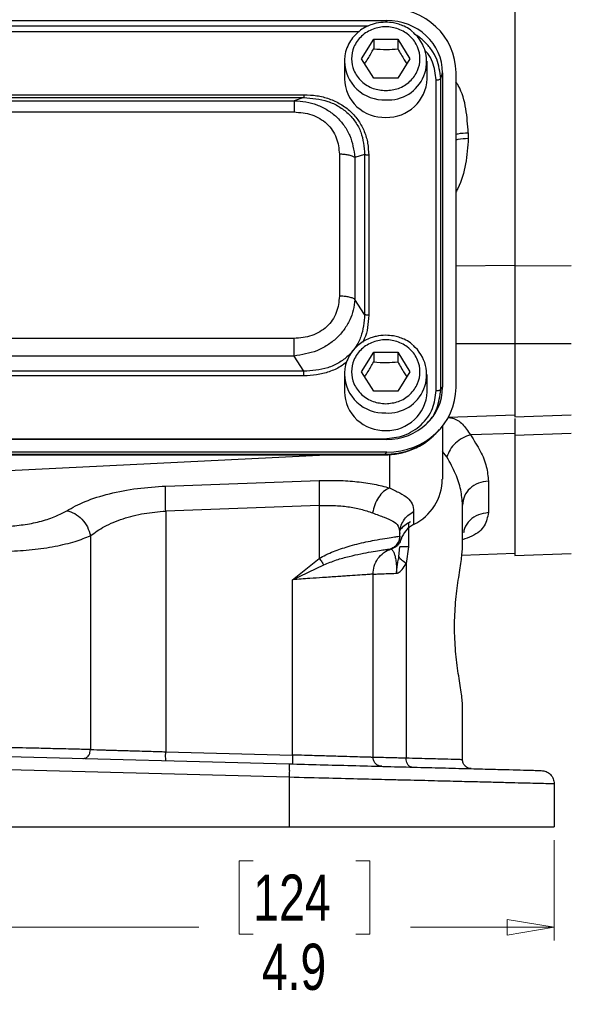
# Model space of a CAD drawing. Header units: inches. Extents: x 0.6 to 16.3, y 0.2 to 11.5.
# Tile 14 of 18: x 13 to 14.6, y 4 to 6.9. Entities that reach past the tile are written whole.
import ezdxf

# ---------------------------------------------------------------- set-up
doc = ezdxf.new("R2010")
doc.units = ezdxf.units.IN
doc.header["$MEASUREMENT"] = 0
doc.styles.add('SLDTEXTSTYLE0', font='TXT', dxfattribs={"width": 0.75})
doc.dimstyles.new('SLDDIMSTYLE0', dxfattribs={"dimtxt": 0.137795, "dimasz": 0.14, "dimexe": 0, "dimexo": 0.0625, "dimgap": 0.034449, "dimtad": 0, "dimdec": 1, "dimlfac": 1.5, "dimrnd": 1e-09, "dimzin": 12, "dimdsep": 46, "dimtxsty": 'SLDTEXTSTYLE0', "dimblk1": 'CLOSED', "dimblk2": 'CLOSED', "dimsah": 1, "dimcen": 0.09, "dimadec": 0, "dimazin": 3, "dimtfac": 1, "dimtdec": 1, "dimtofl": 0, "dimtmove": 0, "dimatfit": 3, "dimldrblk": 'CLOSED', "dimfxl": 0, "dimfrac": 2, "dimtolj": 1, "dimtzin": 12, "dimarcsym": 0})

# ---------------------------------------------------------------- blocks, each defined once
blk = doc.blocks.new('_Closed')
at = {"color": 0, "linetype": 'ByBlock', "lineweight": -2}
for p, q in [((-1, 0.166667), (0, 0)), ((-1, 0.166667), (-1, -0.166667)), ((0, 0), (-1, -0.166667)), ((0, 0), (-1, 0))]:
    blk.add_line(p, q, dxfattribs=at)
blk = doc.blocks.new('_D_11')
at = {"color": 7, "linetype": 'Continuous', "lineweight": 0}
for p, q in [((11.3108, 4.4636), (11.3108, 4.1641)), ((14.5641, 4.4636), (14.5641, 4.1641)), ((13.6672, 4.4019), (13.6252, 4.4019)), ((13.6252, 4.4019), (13.6252, 4.1831)), ((13.9726, 4.4019), (14.0146, 4.4019)), ((14.0146, 4.4019), (14.0146, 4.1831)), ((11.3108, 4.2034), (13.5044, 4.2034)), ((14.5641, 4.2034), (14.1355, 4.2034)), ((13.6252, 4.1831), (13.6672, 4.1831)), ((14.0146, 4.1831), (13.9726, 4.1831))]:
    blk.add_line(p, q, dxfattribs=at)
at = {"color": 7, "linetype": 'Continuous', "lineweight": 18, "xscale": 0.14, "yscale": 0.14, "rotation": 180.0000000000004}
blk.add_blockref('_Closed', (11.3108, 4.2034, 0.5037), dxfattribs=at)
at = {"color": 7, "linetype": 'Continuous', "lineweight": 18, "xscale": 0.14, "yscale": 0.14}
blk.add_blockref('_Closed', (14.5641, 4.2034, 0.5037), dxfattribs=at)
at = {"color": 7, "linetype": 'Continuous', "lineweight": 18, "char_height": 0.1378, "attachment_point": 1, "style": 'SLDTEXTSTYLE0'}
for s, insert in [('124', (13.6672, 4.3608)), ('4.9', (13.6926, 4.1546))]:
    blk.add_mtext(s, dxfattribs=dict(at, insert=insert))

msp = doc.modelspace()

# ---------------------------------------------------------------- linework, layer by layer
at = {"color": 7, "linetype": 'Continuous', "lineweight": 25}
for p, q in [((14.4471, 8.4639), (14.4471, 6.1748)), ((11.8101, 6.9078), (14.0641, 6.9078)), ((13.9901, 6.7937), (14.0261, 6.8519)), ((14.0261, 6.8519), (14.0981, 6.8519)), ((14.0261, 6.8519), (14.0261, 6.8232)), ((14.0981, 6.8519), (14.1341, 6.7937)), ((14.0981, 6.8519), (14.0981, 6.8232)), ((13.9388, 6.786), (13.9388, 6.7339)), ((14.0261, 6.7354), (13.9901, 6.7937)), ((14.1341, 6.7937), (14.0981, 6.7354)), ((14.1854, 6.7339), (14.1854, 6.786)), ((14.0981, 6.7354), (14.0261, 6.7354)), ((14.212, 5.8039), (14.212, 6.7304)), ((14.2258, 6.7346), (14.2315, 6.7515)), ((14.2258, 5.808), (14.2258, 6.7346)), ((14.2315, 6.7515), (14.2315, 5.8143)), ((14.2714, 6.7527), (14.2714, 5.8132)), ((12.0564, 6.6864), (13.8178, 6.6864)), ((12.0564, 6.6776), (13.8178, 6.6776)), ((12.0855, 6.6685), (13.7887, 6.6685)), ((13.8178, 6.6776), (13.7887, 6.6685)), ((12.0855, 6.6349), (13.7887, 6.6349)), ((14.308, 6.5727), (14.308, 6.5564)), ((13.9238, 6.5088), (13.9238, 6.0857)), ((13.9991, 6.5083), (13.97, 6.4992)), ((13.97, 6.4992), (13.97, 6.0761)), ((13.9991, 6.5083), (13.9991, 6.031)), ((14.0112, 6.5058), (14.0112, 6.0285)), ((14.6152, 6.1765), (14.4471, 6.1748)), ((13.9991, 6.031), (13.97, 6.0761)), ((13.7887, 5.9596), (12.0855, 5.9596)), ((14.6152, 5.9438), (14.4471, 5.9437)), ((14.4471, 5.9437), (14.4471, 5.7259)), ((13.7887, 5.9069), (12.0855, 5.9069)), ((13.8178, 5.8617), (13.7887, 5.9069)), ((13.9901, 5.8601), (14.0261, 5.9183)), ((14.0261, 5.9183), (14.0981, 5.9183)), ((14.0261, 5.9183), (14.0261, 5.8896)), ((14.0981, 5.9183), (14.1341, 5.8601)), ((14.0981, 5.9183), (14.0981, 5.8896)), ((13.8178, 5.8617), (12.0564, 5.8617)), ((13.8178, 5.8479), (12.0564, 5.8479)), ((13.9388, 5.8524), (13.9388, 5.8004)), ((14.0261, 5.8019), (13.9901, 5.8601)), ((14.1341, 5.8601), (14.0981, 5.8019)), ((14.1854, 5.8004), (14.1854, 5.8524)), ((14.2258, 5.808), (14.2315, 5.8143)), ((14.0981, 5.8019), (14.0261, 5.8019)), ((14.2487, 5.7246), (14.4471, 5.7315)), ((14.4471, 5.7259), (14.6152, 5.7317)), ((14.2308, 5.6976), (14.2308, 5.5402)), ((14.215, 5.6797), (14.2226, 5.688)), ((14.4471, 5.6764), (14.3144, 5.6717)), ((14.4471, 5.6764), (14.4471, 5.6704)), ((14.6152, 5.6763), (14.4471, 5.6704)), ((14.4471, 5.6704), (14.4471, 5.3121)), ((14.0641, 5.658), (11.8101, 5.658)), ((11.8158, 5.6604), (14.0584, 5.6604)), ((14.0653, 5.6207), (11.8089, 5.6207)), ((14.0584, 5.6131), (11.8158, 5.6131)), ((11.8158, 5.6121), (14.0584, 5.6121)), ((12.9374, 5.5658), (13.8847, 5.6121)), ((14.0653, 5.6207), (14.0584, 5.6131)), ((14.0584, 5.6128), (14.0584, 5.6129)), ((13.4062, 5.5193), (13.864, 5.5358)), ((14.368, 5.534), (14.368, 5.44)), ((14.2908, 5.3347), (14.2908, 5.4627)), ((13.864, 5.4612), (13.4062, 5.4447)), ((13.4062, 5.4447), (13.4062, 4.727)), ((13.864, 5.4612), (13.864, 5.3034)), ((14.1452, 5.4434), (14.1452, 5.4042)), ((14.1041, 5.3697), (14.1041, 5.3781)), ((13.1818, 5.3711), (13.1818, 4.7335)), ((14.1041, 5.3697), (14.1041, 5.3697)), ((14.1041, 5.3674), (14.1041, 5.3697)), ((14.0774, 5.332), (14.0774, 5.332)), ((14.0792, 5.3326), (14.0814, 5.3333)), ((14.0814, 5.3333), (14.0822, 5.3335)), ((14.0822, 5.3335), (14.0841, 5.3342)), ((14.0841, 5.3342), (14.0841, 5.3346)), ((14.1013, 5.3087), (14.1041, 5.3377)), ((14.1298, 5.3377), (14.1227, 5.2883)), ((14.2893, 5.3132), (14.4471, 5.3187)), ((14.4471, 5.3121), (14.6152, 5.318)), ((13.784, 5.24), (13.864, 5.3034)), ((14.1227, 5.2883), (14.1227, 4.7078)), ((13.784, 5.24), (13.8772, 5.2844)), ((14.0241, 4.7101), (14.0241, 5.2566)), ((13.784, 4.7171), (13.784, 5.24)), ((14.2908, 4.7031), (14.2908, 4.8645)), ((12.9374, 4.7126), (13.7733, 4.6907)), ((13.4062, 4.727), (13.784, 4.7171)), ((13.7744, 4.6507), (12.9374, 4.6726)), ((13.7744, 4.6507), (13.7744, 4.5029)), ((14.5641, 4.631), (14.5641, 4.5029)), ((12.9374, 4.5029), (13.7744, 4.5029)), ((13.7744, 4.5029), (14.5641, 4.5029))]:
    msp.add_line(p, q, dxfattribs=at)
at = {"color": 8, "linetype": 'Continuous', "lineweight": 25}
for p, q in [((14.0622, 6.9023), (14.0641, 6.9078)), ((14.0089, 6.8909), (11.8659, 6.8909)), ((13.9817, 6.8739), (11.8923, 6.8739)), ((14.2714, 6.1759), (14.4471, 6.1777)), ((14.2714, 5.9442), (14.4471, 5.9442)), ((14.0584, 5.6129), (14.0584, 5.6131)), ((14.0728, 5.6136), (14.0728, 5.5137)), ((14.2446, 5.606), (14.2308, 5.6225)), ((14.1298, 5.4097), (14.1298, 5.3377)), ((14.1075, 5.3606), (14.107, 5.362))]:
    msp.add_line(p, q, dxfattribs=at)
at = {"color": 7, "linetype": 'Continuous', "lineweight": 25}
for centre, radius, start, end in [((14.0693, 6.7852), 0.1146, 266.377, 49.6859), ((14.0572, 6.7372), 0.1185, 181.5683, 272.3664), ((14.0657, 6.7385), 0.1198, 268.2549, 357.8104), ((14.0693, 5.8516), 0.1146, 266.377, 49.6859), ((14.0572, 5.8036), 0.1185, 181.5683, 272.3664), ((14.0657, 5.8049), 0.1198, 268.2549, 357.8104), ((14.0764, 5.5424), 0.1543, 296.448, 359.1655), ((14.1796, 5.3365), 0.0759, 116.9064, 161.5208)]:
    msp.add_arc(centre, radius, start, end, dxfattribs=at)
at = {"color": 8, "linetype": 'Continuous', "lineweight": 25}
for centre in [(14.0572, 6.7892), (14.0572, 5.8557)]:
    msp.add_arc(centre, 0.1185, 181.4538, 272.3695, dxfattribs=at)
at = {"color": 7, "linetype": 'Continuous', "lineweight": 25}
for centre, major_axis, start_param, end_param in [((14.0589, 6.7467), (0.2087, 0.0437), 6.091166, 7.631805), ((14.0589, 6.7467), (0.1694, 0.0355), 6.091166, 7.631805), ((14.0589, 5.8191), (0.1694, -0.0355), 4.934566, 6.475204), ((14.0589, 5.8191), (0.2087, -0.0437), 4.934566, 6.475204)]:
    msp.add_ellipse(centre, major_axis=major_axis, ratio=0.927683, start_param=start_param, end_param=end_param, dxfattribs=at)
for points, knots in [([(14.0621, 6.9026), (14.0523, 6.902), (14.0386, 6.9011), (14.0193, 6.8956), (14.0035, 6.8892), (13.9861, 6.8786), (13.97, 6.8645), (13.956, 6.8469), (13.9455, 6.826), (13.9394, 6.8053), (13.9394, 6.7918), (13.9394, 6.7863)], [0, 0, 0, 0, 0.152192, 0.2130843, 0.3142755, 0.4197874, 0.5335989, 0.6535565, 0.7792601, 0.9108361, 1, 1, 1, 1]), ([(14.1425, 6.8736), (14.1404, 6.8756), (14.1327, 6.8826), (14.1185, 6.8901), (14.1012, 6.8969), (14.083, 6.9015), (14.0697, 6.9022), (14.0621, 6.9026)], [0, 0, 0, 0, 0.1034173, 0.3600237, 0.5482731, 0.7400652, 1, 1, 1, 1]), ([(14.0621, 6.6984), (14.0493, 6.6997), (14.0295, 6.7017), (14.0058, 6.7135), (13.9895, 6.7258), (13.9762, 6.7411), (13.9639, 6.7633), (13.9576, 6.7937), (13.9639, 6.8241), (13.9762, 6.8462), (13.9895, 6.8615), (14.0058, 6.8738), (14.0295, 6.8853), (14.0621, 6.8912), (14.0947, 6.8853), (14.1184, 6.8738), (14.1347, 6.8615), (14.148, 6.8462), (14.1603, 6.8241), (14.1666, 6.7937), (14.1603, 6.7633), (14.148, 6.7411), (14.1347, 6.7258), (14.1184, 6.7135), (14.0947, 6.7017), (14.0749, 6.6997), (14.0621, 6.6984)], [0, 0, 0, 0, 0.059864, 0.09209, 0.125, 0.15791, 0.190136, 0.25, 0.309864, 0.34209, 0.375, 0.40791, 0.440136, 0.5, 0.559864, 0.59209, 0.625, 0.65791, 0.690136, 0.75, 0.809864, 0.84209, 0.875, 0.90791, 0.940136, 1, 1, 1, 1]), ([(13.9993, 6.7789), (14.0026, 6.7838), (14.0116, 6.797), (14.0205, 6.8132), (14.0261, 6.8232)], [0, 0, 0, 0, 0.376375, 1, 1, 1, 1]), ([(14.0261, 6.8232), (14.039, 6.8222), (14.063, 6.8202), (14.087, 6.8223), (14.0981, 6.8232)], [0, 0, 0, 0, 0.534747, 1, 1, 1, 1]), ([(14.0981, 6.8232), (14.1045, 6.8116), (14.1135, 6.7955), (14.1224, 6.7825), (14.1249, 6.7788)], [0, 0, 0, 0, 0.718831, 1, 1, 1, 1]), ([(13.7887, 6.6685), (13.8006, 6.6677), (13.8237, 6.6663), (13.8574, 6.6568), (13.8885, 6.6418), (13.9161, 6.6208), (13.9387, 6.5948), (13.9616, 6.5553), (13.9667, 6.5215), (13.97, 6.4992)], [0, 0, 0, 0, 0.1270121, 0.2476114, 0.3752882, 0.5004612, 0.6256304, 0.753311, 1, 1, 1, 1]), ([(13.8178, 6.6864), (13.8308, 6.6858), (13.8565, 6.6847), (13.8937, 6.6751), (13.9281, 6.6594), (13.9582, 6.6369), (13.9822, 6.6088), (13.9992, 6.5765), (14.0094, 6.5417), (14.0106, 6.5178), (14.0112, 6.5058)], [0, 0, 0, 0, 0.12774, 0.250585, 0.375538, 0.500007, 0.624475, 0.749429, 0.874849, 1, 1, 1, 1]), ([(13.8178, 6.6776), (13.8421, 6.6757), (13.8787, 6.6729), (13.9223, 6.6524), (13.9505, 6.6316), (13.9728, 6.6053), (13.9945, 6.5648), (13.9972, 6.5309), (13.9991, 6.5083)], [0, 0, 0, 0, 0.251011, 0.37739, 0.5, 0.622613, 0.748989, 1, 1, 1, 1]), ([(13.7887, 6.6349), (13.8067, 6.6334), (13.8337, 6.6312), (13.8659, 6.616), (13.8868, 6.6004), (13.9035, 6.5808), (13.9198, 6.5508), (13.9222, 6.5256), (13.9238, 6.5088)], [0, 0, 0, 0, 0.250062, 0.37621, 0.5, 0.623853, 0.749938, 1, 1, 1, 1]), ([(14.4471, 6.1748), (14.4471, 6.1563), (14.4471, 6.1221), (14.4471, 6.0657), (14.4471, 6.0068), (14.4471, 5.9657), (14.4471, 5.9437)], [0, 0, 0, 0, 0.266835, 0.494114, 0.727989, 1, 1, 1, 1]), ([(13.9238, 6.0857), (13.9222, 6.0689), (13.9198, 6.0437), (13.9035, 6.0137), (13.8868, 5.9941), (13.8658, 5.9785), (13.8337, 5.9633), (13.8067, 5.9611), (13.7887, 5.9596)], [0, 0, 0, 0, 0.250062, 0.37621, 0.5, 0.623853, 0.749938, 1, 1, 1, 1]), ([(13.97, 6.0761), (13.9688, 6.0654), (13.9664, 6.0446), (13.9554, 6.0139), (13.9388, 5.9854), (13.9161, 5.9598), (13.8885, 5.9385), (13.8469, 5.9165), (13.8118, 5.9107), (13.7887, 5.9069)], [0, 0, 0, 0, 0.1270138, 0.2476114, 0.3752882, 0.5004612, 0.6256304, 0.753311, 1, 1, 1, 1]), ([(13.9991, 6.031), (13.9972, 6.008), (13.9945, 5.9736), (13.9728, 5.9328), (13.9505, 5.9064), (13.9223, 5.8856), (13.8787, 5.8655), (13.8421, 5.8632), (13.8178, 5.8617)], [0, 0, 0, 0, 0.251011, 0.37739, 0.5, 0.622613, 0.748989, 1, 1, 1, 1]), ([(14.0621, 5.969), (14.0523, 5.9684), (14.0386, 5.9675), (14.0193, 5.9621), (14.0035, 5.9556), (13.9861, 5.945), (13.97, 5.9309), (13.956, 5.9133), (13.9455, 5.8924), (13.9394, 5.8718), (13.9394, 5.8582), (13.9394, 5.8527)], [0, 0, 0, 0, 0.152192, 0.213084, 0.314276, 0.419787, 0.533599, 0.653557, 0.77926, 0.910836, 1, 1, 1, 1]), ([(14.1425, 5.9401), (14.1404, 5.9421), (14.1327, 5.949), (14.1185, 5.9566), (14.1012, 5.9634), (14.083, 5.9679), (14.0697, 5.9686), (14.0621, 5.969)], [0, 0, 0, 0, 0.103417, 0.360024, 0.548273, 0.740065, 1, 1, 1, 1]), ([(14.0621, 5.7649), (14.0493, 5.7661), (14.0295, 5.7681), (14.0058, 5.78), (13.9895, 5.7922), (13.9762, 5.8075), (13.9639, 5.8297), (13.9576, 5.8601), (13.9639, 5.8905), (13.9762, 5.9127), (13.9895, 5.9279), (14.0058, 5.9403), (14.0295, 5.9518), (14.0621, 5.9576), (14.0947, 5.9518), (14.1184, 5.9403), (14.1347, 5.9279), (14.148, 5.9127), (14.1603, 5.8905), (14.1666, 5.8601), (14.1603, 5.8297), (14.148, 5.8075), (14.1347, 5.7922), (14.1184, 5.78), (14.0947, 5.7681), (14.0749, 5.7661), (14.0621, 5.7649)], [0, 0, 0, 0, 0.0598642, 0.0920902, 0.125, 0.1579098, 0.1901358, 0.25, 0.3098642, 0.3420902, 0.375, 0.4079098, 0.4401358, 0.5, 0.5598642, 0.5920902, 0.625, 0.6579098, 0.6901358, 0.75, 0.8098642, 0.8420902, 0.875, 0.9079098, 0.9401358, 1, 1, 1, 1]), ([(13.9993, 5.8453), (14.0026, 5.8502), (14.0116, 5.8635), (14.0205, 5.8796), (14.0261, 5.8896)], [0, 0, 0, 0, 0.376375, 1, 1, 1, 1]), ([(14.0261, 5.8896), (14.039, 5.8886), (14.063, 5.8866), (14.087, 5.8887), (14.0981, 5.8896)], [0, 0, 0, 0, 0.534747, 1, 1, 1, 1]), ([(14.0981, 5.8896), (14.1045, 5.878), (14.1135, 5.8619), (14.1224, 5.8489), (14.1249, 5.8452)], [0, 0, 0, 0, 0.718831, 1, 1, 1, 1]), ([(14.0584, 5.6604), (14.0778, 5.6623), (14.1077, 5.6652), (14.1435, 5.683), (14.1681, 5.7014), (14.1878, 5.7243), (14.2069, 5.7578), (14.21, 5.7857), (14.212, 5.8039)], [0, 0, 0, 0, 0.240853, 0.369278, 0.5, 0.630722, 0.759147, 1, 1, 1, 1]), ([(14.4471, 5.7204), (14.4471, 5.7152), (14.4471, 5.7038), (14.4471, 5.6821), (14.4471, 5.6704)], [0, 0, 0, 0, 0.459801, 1, 1, 1, 1]), ([(14.0584, 5.6122), (14.0725, 5.613), (14.1014, 5.6145), (14.1435, 5.6278), (14.1831, 5.6489), (14.2044, 5.6695), (14.2152, 5.6799)], [0, 0, 0, 0, 0.240515, 0.489269, 0.743239, 1, 1, 1, 1]), ([(14.2109, 5.6765), (14.2086, 5.6738), (14.1978, 5.6608), (14.172, 5.643), (14.1362, 5.6254), (14.0975, 5.6148), (14.0716, 5.6137), (14.0584, 5.6131)], [0, 0, 0, 0, 0.064698, 0.305184, 0.549257, 0.769699, 1, 1, 1, 1]), ([(14.3144, 5.6717), (14.3064, 5.6691), (14.2903, 5.6637), (14.2691, 5.6479), (14.2525, 5.6282), (14.2472, 5.6134), (14.2446, 5.606)], [0, 0, 0, 0, 0.249997, 0.499993, 0.749996, 1, 1, 1, 1]), ([(14.3144, 5.6717), (14.3249, 5.6557), (14.3458, 5.6235), (14.3642, 5.577), (14.3667, 5.5482), (14.368, 5.534)], [0, 0, 0, 0, 0.334788, 0.668987, 1, 1, 1, 1]), ([(14.2908, 5.4627), (14.2897, 5.4776), (14.2875, 5.5073), (14.2717, 5.5557), (14.2537, 5.5892), (14.2446, 5.606)], [0, 0, 0, 0, 0.329707, 0.661662, 1, 1, 1, 1]), ([(13.864, 5.5358), (13.8831, 5.5361), (13.9215, 5.5367), (13.9769, 5.5327), (14.0288, 5.5254), (14.0582, 5.5176), (14.0728, 5.5137)], [0, 0, 0, 0, 0.246357, 0.496982, 0.74919, 1, 1, 1, 1]), ([(13.111, 5.4457), (13.1283, 5.4552), (13.1632, 5.4745), (13.2366, 5.4973), (13.3194, 5.5137), (13.3777, 5.5174), (13.4062, 5.5193)], [0, 0, 0, 0, 0.251919, 0.508037, 0.759698, 1, 1, 1, 1]), ([(14.0728, 5.5137), (14.067, 5.5105), (14.0553, 5.5041), (14.0402, 5.4861), (14.0283, 5.4639), (14.0246, 5.4473), (14.0227, 5.4391)], [0, 0, 0, 0, 0.250006, 0.499998, 0.750005, 1, 1, 1, 1]), ([(14.0728, 5.5137), (14.0837, 5.5086), (14.1062, 5.4983), (14.1284, 5.4843), (14.1427, 5.467), (14.1443, 5.4513), (14.1452, 5.4434)], [0, 0, 0, 0, 0.231639, 0.476918, 0.734744, 1, 1, 1, 1]), ([(13.864, 5.4612), (13.8786, 5.4615), (13.9078, 5.4621), (13.9497, 5.4581), (13.9891, 5.4508), (14.0114, 5.443), (14.0227, 5.4391)], [0, 0, 0, 0, 0.2463996, 0.4948313, 0.7420557, 1, 1, 1, 1]), ([(12.9374, 5.3994), (12.9544, 5.4009), (12.9889, 5.404), (13.0372, 5.4145), (13.08, 5.4284), (13.1007, 5.44), (13.111, 5.4457)], [0, 0, 0, 0, 0.240965, 0.492289, 0.747829, 1, 1, 1, 1]), ([(13.111, 5.4457), (13.1191, 5.4434), (13.1353, 5.4388), (13.1571, 5.4211), (13.1742, 5.3978), (13.1793, 5.38), (13.1818, 5.3711)], [0, 0, 0, 0, 0.249994, 0.499976, 0.749984, 1, 1, 1, 1]), ([(13.1818, 5.3711), (13.195, 5.3806), (13.2213, 5.3998), (13.2769, 5.4226), (13.3399, 5.439), (13.3845, 5.4428), (13.4062, 5.4447)], [0, 0, 0, 0, 0.25601, 0.513417, 0.763374, 1, 1, 1, 1]), ([(14.0227, 5.4391), (14.0349, 5.4347), (14.0591, 5.4259), (14.0849, 5.4155), (14.1013, 5.4012), (14.1032, 5.3859), (14.1041, 5.3781)], [0, 0, 0, 0, 0.247971, 0.49533, 0.745303, 1, 1, 1, 1]), ([(12.9374, 5.3245), (12.9611, 5.326), (13.0095, 5.3289), (13.0777, 5.3393), (13.1381, 5.3534), (13.1674, 5.3653), (13.1818, 5.3711)], [0, 0, 0, 0, 0.242859, 0.495762, 0.750597, 1, 1, 1, 1]), ([(13.864, 5.3034), (13.8706, 5.3071), (13.8843, 5.3148), (13.9057, 5.324), (13.9279, 5.3322), (13.9515, 5.3396), (13.9771, 5.3466), (14.0039, 5.3528), (14.0324, 5.3585), (14.0609, 5.3634), (14.0844, 5.3669), (14.1003, 5.3691), (14.1028, 5.3695), (14.1041, 5.3697)], [0, 0, 0, 0, 0.05804, 0.121656, 0.181764, 0.245538, 0.323978, 0.407603, 0.496572, 0.617574, 0.748497, 0.871284, 1, 1, 1, 1]), ([(14.0774, 5.332), (14.0816, 5.3339), (14.0899, 5.3379), (14.0983, 5.348), (14.1032, 5.3588), (14.1038, 5.3661), (14.1041, 5.3697)], [0, 0, 0, 0, 0.2797701, 0.5595366, 0.779763, 1, 1, 1, 1]), ([(14.1075, 5.3606), (14.1067, 5.3578), (14.105, 5.3522), (14.1, 5.3447), (14.0931, 5.3382), (14.0871, 5.3355), (14.0841, 5.3342)], [0, 0, 0, 0, 0.25192, 0.503164, 0.752496, 1, 1, 1, 1]), ([(14.1014, 5.3551), (14.1015, 5.3553), (14.1024, 5.3571), (14.1033, 5.3605), (14.1036, 5.3633), (14.1037, 5.3646)], [0, 0, 0, 0, 0.055567, 0.568, 1, 1, 1, 1]), ([(13.8772, 5.2844), (13.8899, 5.2895), (13.9155, 5.2998), (13.9533, 5.3099), (13.9884, 5.3177), (14.0191, 5.3234), (14.0442, 5.3273), (14.0627, 5.33), (14.0747, 5.3315), (14.0765, 5.3318), (14.0774, 5.332)], [0, 0, 0, 0, 0.122415, 0.247577, 0.37369, 0.499666, 0.625316, 0.750635, 0.875305, 1, 1, 1, 1]), ([(14.0774, 5.332), (14.0779, 5.3317), (14.0789, 5.3312), (14.0845, 5.3254), (14.0891, 5.3137), (14.092, 5.3008), (14.0938, 5.2851), (14.0945, 5.2706), (14.0945, 5.263), (14.0945, 5.2592)], [0, 0, 0, 0, 0.283842, 0.551774, 0.675697, 0.791595, 0.898594, 0.949597, 1, 1, 1, 1]), ([(14.0841, 5.3346), (14.0841, 5.3346), (14.084, 5.3347), (14.0839, 5.3348), (14.0839, 5.3349), (14.0838, 5.3349), (14.0838, 5.3349)], [0, 0, 0, 0, 0.244504, 0.499952, 0.75497, 1, 1, 1, 1]), ([(14.2908, 4.8645), (14.2908, 4.8645), (14.2908, 4.875), (14.2877, 4.9023), (14.2783, 4.9585), (14.2696, 5.0259), (14.266, 5.0996), (14.2696, 5.1734), (14.2782, 5.2405), (14.2881, 5.2977), (14.2899, 5.3224), (14.2908, 5.3347)], [0, 0, 0, 0, 0.000001, 0.126038, 0.251233, 0.375846, 0.499996, 0.624157, 0.748767, 0.873963, 1, 1, 1, 1]), ([(14.0945, 5.2592), (14.0945, 5.2592), (14.0945, 5.2592), (14.0945, 5.2592), (14.0945, 5.2592), (14.0945, 5.2592), (14.0945, 5.2592), (14.0945, 5.2592), (14.0945, 5.2592), (14.0945, 5.2592), (14.0945, 5.2592), (14.0945, 5.2593), (14.0945, 5.2595), (14.0945, 5.2602), (14.0945, 5.261), (14.0945, 5.2617), (14.0945, 5.2619), (14.0945, 5.2623), (14.0945, 5.263), (14.0946, 5.2642), (14.0947, 5.2659), (14.0948, 5.2683), (14.0951, 5.2718), (14.0957, 5.2768), (14.0968, 5.2841), (14.0989, 5.2951), (14.1004, 5.3035), (14.1013, 5.3087)], [0, 0, 0, 0, 0.000387, 0.000578, 0.000598, 0.000604, 0.00061, 0.000616, 0.000623, 0.000645, 0.000834, 0.001712, 0.0032, 0.013797, 0.042063, 0.050351, 0.053046, 0.057814, 0.07301, 0.095051, 0.126704, 0.171959, 0.236771, 0.330288, 0.467535, 0.67471, 1, 1, 1, 1]), ([(14.0945, 5.2592), (14.096, 5.2597), (14.1018, 5.2613), (14.1122, 5.2707), (14.119, 5.282), (14.1227, 5.2883)], [0, 0, 0, 0, 0.139884, 0.52827, 1, 1, 1, 1]), ([(14.1227, 5.2883), (14.1175, 5.292), (14.1072, 5.2993), (14.1033, 5.3056), (14.1013, 5.3087)], [0, 0, 0, 0, 0.499995, 1, 1, 1, 1]), ([(14.0241, 5.2566), (14.0233, 5.2565), (14.0216, 5.2564), (14.0081, 5.2554), (13.9863, 5.2539), (13.9612, 5.2522), (13.9378, 5.2506), (13.9187, 5.2493), (13.8972, 5.2478), (13.8697, 5.2459), (13.8321, 5.2433), (13.8013, 5.2412), (13.784, 5.24)], [0, 0, 0, 0, 0.1200646, 0.2433214, 0.3697878, 0.49948, 0.5598386, 0.6232342, 0.6896676, 0.7591393, 0.8642527, 1, 1, 1, 1]), ([(14.0241, 5.2566), (14.0249, 5.2566), (14.0266, 5.2567), (14.0404, 5.2572), (14.062, 5.258), (14.0836, 5.2588), (14.0945, 5.2592)], [0, 0, 0, 0, 0.241763, 0.489012, 0.741755, 1, 1, 1, 1]), ([(13.1818, 4.7335), (13.1678, 4.7338), (13.1385, 4.7345), (13.0816, 4.7358), (13.0137, 4.7375), (12.9655, 4.7386), (12.9374, 4.7393)], [0, 0, 0, 0, 0.238746, 0.50002, 0.709221, 1, 1, 1, 1]), ([(13.1589, 4.7068), (13.1622, 4.7072), (13.1689, 4.7081), (13.1764, 4.7152), (13.181, 4.7241), (13.1815, 4.7303), (13.1818, 4.7335)], [0, 0, 0, 0, 0.279616, 0.55921, 0.779619, 1, 1, 1, 1]), ([(13.1818, 4.7335), (13.1945, 4.7331), (13.2106, 4.7326), (13.2351, 4.7319), (13.2487, 4.7315), (13.2634, 4.7311), (13.2803, 4.7306), (13.3016, 4.73), (13.3296, 4.7292), (13.3653, 4.7281), (13.3918, 4.7274), (13.4062, 4.727)], [0, 0, 0, 0, 0.237381, 0.300697, 0.365545, 0.431925, 0.499837, 0.586131, 0.698271, 0.836235, 1, 1, 1, 1]), ([(14.0241, 4.7101), (14.0233, 4.7101), (14.0216, 4.7102), (14.0081, 4.7106), (13.9863, 4.7112), (13.9562, 4.7121), (13.9185, 4.7132), (13.882, 4.7142), (13.8482, 4.7152), (13.8183, 4.7161), (13.796, 4.7167), (13.784, 4.7171)], [0, 0, 0, 0, 0.120191, 0.243561, 0.370113, 0.499848, 0.623463, 0.75913, 0.825792, 0.906085, 1, 1, 1, 1]), ([(14.1227, 4.7078), (14.1074, 4.7081), (14.0773, 4.7088), (14.0468, 4.7096), (14.0276, 4.71), (14.0252, 4.7101), (14.0241, 4.7101)], [0, 0, 0, 0, 0.261981, 0.515974, 0.761979, 1, 1, 1, 1]), ([(14.1397, 4.6811), (14.1372, 4.6817), (14.132, 4.6828), (14.1264, 4.6899), (14.1232, 4.6986), (14.1229, 4.7047), (14.1227, 4.7078)], [0, 0, 0, 0, 0.27962, 0.559248, 0.779602, 1, 1, 1, 1]), ([(14.2908, 4.7031), (14.2887, 4.7032), (14.2844, 4.7033), (14.2502, 4.7043), (14.198, 4.7057), (14.1482, 4.7071), (14.1227, 4.7078)], [0, 0, 0, 0, 0.2481, 0.499972, 0.743513, 1, 1, 1, 1]), ([(13.7733, 4.6907), (13.8046, 4.6899), (13.8679, 4.6882), (13.9621, 4.6858), (14.0557, 4.6833), (14.1464, 4.6809), (14.2318, 4.6787), (14.309, 4.6767), (14.3761, 4.6749), (14.4316, 4.6735), (14.4744, 4.6724), (14.504, 4.6716), (14.5219, 4.6711), (14.5241, 4.6711), (14.5251, 4.671)], [0, 0, 0, 0, 0.0780321, 0.1583142, 0.2407101, 0.326281, 0.4127917, 0.5000535, 0.5873012, 0.6738003, 0.7593637, 0.8417273, 0.9219894, 1, 1, 1, 1]), ([(14.5641, 4.631), (14.5629, 4.6311), (14.5605, 4.6311), (14.5411, 4.6316), (14.5123, 4.6323), (14.4764, 4.6332), (14.4368, 4.6342), (14.3899, 4.6354), (14.3448, 4.6365), (14.3047, 4.6375), (14.2717, 4.6383), (14.2362, 4.6392), (14.1981, 4.6402), (14.1575, 4.6412), (14.1144, 4.6422), (14.059, 4.6436), (13.9853, 4.6455), (13.887, 4.6479), (13.8138, 4.6497), (13.7744, 4.6507)], [0, 0, 0, 0, 0.079768, 0.160951, 0.243549, 0.306446, 0.370139, 0.43463, 0.49992, 0.534019, 0.569107, 0.605181, 0.642244, 0.680293, 0.719331, 0.759355, 0.825954, 0.906172, 1, 1, 1, 1])]:
    msp.add_open_spline(points, degree=3, knots=knots, dxfattribs=at)
at = {"color": 8, "linetype": 'Continuous', "lineweight": 25}
for points, knots in [([(14.2258, 6.7346), (14.2235, 6.7542), (14.22, 6.7846), (14.1992, 6.821), (14.1775, 6.8452), (14.1604, 6.8601), (14.15, 6.8651), (14.1497, 6.8653)], [0, 0, 0, 0, 0.3802616, 0.586677, 0.7899091, 0.9931475, 1, 1, 1, 1]), ([(14.212, 6.7304), (14.2098, 6.7485), (14.2065, 6.7762), (14.1916, 6.8047), (14.1825, 6.8147), (14.1801, 6.8173)], [0, 0, 0, 0, 0.5799974, 0.8892566, 1, 1, 1, 1]), ([(14.308, 6.5727), (14.3063, 6.5965), (14.3031, 6.644), (14.2895, 6.6964), (14.2737, 6.7208), (14.2714, 6.7243)], [0, 0, 0, 0, 0.460326, 0.921518, 1, 1, 1, 1]), ([(14.2714, 6.5684), (14.2736, 6.569), (14.284, 6.5719), (14.2974, 6.5724), (14.308, 6.5727)], [0, 0, 0, 0, 0.213793, 1, 1, 1, 1]), ([(14.308, 6.5564), (14.3063, 6.5307), (14.3029, 6.4791), (14.2868, 6.4258), (14.2732, 6.3996), (14.2714, 6.3961)], [0, 0, 0, 0, 0.463356, 0.929025, 1, 1, 1, 1]), ([(14.2714, 6.552), (14.2736, 6.5526), (14.284, 6.5556), (14.2974, 6.556), (14.308, 6.5564)], [0, 0, 0, 0, 0.213793, 1, 1, 1, 1]), ([(14.0112, 6.0285), (14.0105, 6.0163), (14.0091, 5.9925), (14.0023, 5.9653), (13.9947, 5.9517), (13.993, 5.9485)], [0, 0, 0, 0, 0.4435624, 0.8701251, 1, 1, 1, 1]), ([(13.9455, 5.8896), (13.9396, 5.8849), (13.924, 5.8723), (13.8934, 5.8592), (13.8562, 5.8495), (13.8306, 5.8484), (13.8178, 5.8479)], [0, 0, 0, 0, 0.167644, 0.444606, 0.722601, 1, 1, 1, 1]), ([(14.1853, 5.7067), (14.1898, 5.7115), (14.2017, 5.7244), (14.2198, 5.7577), (14.2234, 5.7882), (14.2258, 5.808)], [0, 0, 0, 0, 0.172998, 0.463963, 1, 1, 1, 1]), ([(14.2481, 5.724), (14.2525, 5.7235), (14.269, 5.7213), (14.2921, 5.7059), (14.3069, 5.6832), (14.3144, 5.6717)], [0, 0, 0, 0, 0.153605, 0.571282, 1, 1, 1, 1]), ([(14.368, 5.44), (14.3654, 5.4266), (14.3601, 5.3998), (14.3315, 5.3734), (14.3004, 5.3623), (14.2908, 5.3589)], [0, 0, 0, 0, 0.408352, 0.817157, 1, 1, 1, 1]), ([(14.368, 5.44), (14.3578, 5.4386), (14.3373, 5.4357), (14.3122, 5.4182), (14.2966, 5.3983), (14.2945, 5.3843), (14.2938, 5.3798)], [0, 0, 0, 0, 0.287973, 0.575947, 0.86392, 1, 1, 1, 1])]:
    msp.add_open_spline(points, degree=3, knots=knots, dxfattribs=at)
at = {"color": 7, "linetype": 'Continuous', "lineweight": 25}
for points in [[(14.212, 6.7304), (14.2136, 6.7305), (14.2169, 6.7306), (14.2211, 6.7315), (14.2244, 6.7329), (14.2253, 6.734), (14.2258, 6.7346)], [(13.7887, 6.6685), (13.7887, 6.6674), (13.7887, 6.6653), (13.7887, 6.6577), (13.7887, 6.6476), (13.7887, 6.6392), (13.7887, 6.6349)], [(13.8178, 6.6864), (13.8178, 6.6853), (13.8178, 6.6831), (13.8178, 6.6804), (13.8178, 6.6784), (13.8178, 6.6779), (13.8178, 6.6776)], [(13.97, 6.4992), (13.9674, 6.5006), (13.9621, 6.5034), (13.9507, 6.5064), (13.9378, 6.5084), (13.9285, 6.5087), (13.9238, 6.5088)], [(14.0112, 6.5058), (14.01, 6.5059), (14.0075, 6.5059), (14.0041, 6.5065), (14.0011, 6.5073), (13.9998, 6.508), (13.9991, 6.5083)], [(13.97, 6.0761), (13.9674, 6.0775), (13.9621, 6.0803), (13.9507, 6.0833), (13.9378, 6.0853), (13.9285, 6.0856), (13.9238, 6.0857)], [(14.0112, 6.0285), (14.01, 6.0285), (14.0075, 6.0286), (14.0041, 6.0291), (14.0011, 6.0299), (13.9998, 6.0306), (13.9991, 6.031)], [(13.7887, 5.9069), (13.7887, 5.9107), (13.7887, 5.9184), (13.7887, 5.932), (13.7887, 5.9461), (13.7887, 5.9551), (13.7887, 5.9596)], [(13.8178, 5.8479), (13.8178, 5.8491), (13.8178, 5.8514), (13.8178, 5.8551), (13.8178, 5.8587), (13.8178, 5.8607), (13.8178, 5.8617)], [(14.212, 5.8039), (14.2136, 5.8039), (14.2169, 5.804), (14.2211, 5.805), (14.2244, 5.8063), (14.2253, 5.8074), (14.2258, 5.808)], [(13.864, 5.5358), (13.8638, 5.5322), (13.8633, 5.5251), (13.8631, 5.507), (13.8633, 5.4852), (13.8638, 5.4692), (13.864, 5.4612)], [(14.368, 5.534), (14.3578, 5.5326), (14.3374, 5.5299), (14.3119, 5.5133), (14.2942, 5.4901), (14.2919, 5.4718), (14.2908, 5.4627)], [(13.4062, 5.4447), (13.4059, 5.4527), (13.4054, 5.4687), (13.4052, 5.4905), (13.4054, 5.5087), (13.4059, 5.5157), (13.4062, 5.5193)], [(14.1041, 5.3781), (14.1046, 5.3847), (14.1057, 5.398), (14.1144, 5.4164), (14.1274, 5.4324), (14.1393, 5.4397), (14.1452, 5.4434)], [(14.1048, 5.3887), (14.1092, 5.3935), (14.1181, 5.4032), (14.1297, 5.41), (14.1355, 5.4134)], [(14.1041, 5.3697), (14.1037, 5.3656), (14.103, 5.3574), (14.0972, 5.3463), (14.0887, 5.3371), (14.0812, 5.3337), (14.0774, 5.332)], [(14.0241, 5.2566), (14.0248, 5.2648), (14.0263, 5.2812), (14.0379, 5.3034), (14.0549, 5.3217), (14.0699, 5.3285), (14.0774, 5.332)], [(14.1298, 5.3377), (14.126, 5.3377), (14.1184, 5.3377), (14.1104, 5.3377), (14.1051, 5.3377), (14.1044, 5.3377), (14.1041, 5.3377)], [(13.864, 5.3034), (13.8664, 5.3), (13.8713, 5.2932), (13.8752, 5.2873), (13.8772, 5.2844)], [(13.4069, 4.7003), (13.4067, 4.7007), (13.4063, 4.7015), (13.406, 4.7077), (13.4059, 4.7165), (13.4061, 4.7235), (13.4062, 4.727)], [(13.784, 4.7171), (13.784, 4.7136), (13.7838, 4.7066), (13.7839, 4.6978), (13.7842, 4.6916), (13.7846, 4.6908), (13.7847, 4.6904)], [(14.0501, 4.6835), (14.0466, 4.6839), (14.0398, 4.6849), (14.0312, 4.6911), (14.0253, 4.6998), (14.0245, 4.7067), (14.0241, 4.7101)], [(14.3167, 4.6765), (14.3133, 4.677), (14.3065, 4.6779), (14.2979, 4.6841), (14.2919, 4.6928), (14.2912, 4.6997), (14.2908, 4.7031)], [(13.7733, 4.6907), (13.7736, 4.6901), (13.7741, 4.6889), (13.7746, 4.6796), (13.7747, 4.6664), (13.7745, 4.656), (13.7744, 4.6507)], [(14.5251, 4.671), (14.5303, 4.6703), (14.5406, 4.6689), (14.5534, 4.6596), (14.5624, 4.6465), (14.5635, 4.6362), (14.5641, 4.631)]]:
    msp.add_open_spline(points, degree=3, dxfattribs=at)

# ---------------------------------------------------------------- dimensions: what is measured, and where the dimension line sits
at = {"color": 7, "linetype": 'Continuous', "lineweight": 18}
dim = msp.add_linear_dim(base=(14.5641, 4.2034), p1=(11.3108, 4.5029), p2=(14.5641, 4.5029), dimstyle='SLDDIMSTYLE0', dxfattribs=at)
dim.commit()
dim.dimension.update_dxf_attribs({"geometry": '_D_11', "text_midpoint": (13.8199, 4.2034), "dimtype": 160})

doc.saveas('drawing.dxf')
